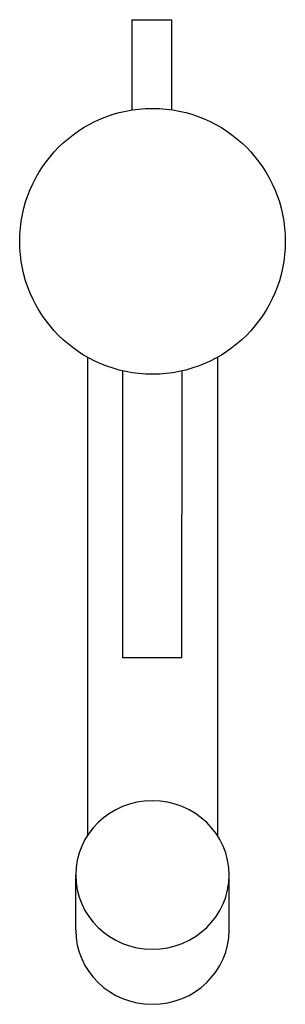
# Model space of a CAD drawing. Header units: millimetres. Extents: x -0.022 to 0.022, y -0.129 to 0.038.
import ezdxf

# ---------------------------------------------------------------- set-up
doc = ezdxf.new("R2010")
doc.units = ezdxf.units.MM
doc.layers.add('BLOCKS', color=3, linetype='Continuous')

msp = doc.modelspace()

# ---------------------------------------------------------------- linework, layer by layer
at = {"layer": 'BLOCKS'}
for p, q in [((-0.0035, 0.0375), (0.0033, 0.0375)), ((-0.0035, 0.0375), (0.0033, 0.0375)), ((-0.0035, 0.03721), (-0.0035, 0.02223)), ((-0.0035, 0.03721), (-0.0035, 0.02223)), ((0.0033, 0.02226), (0.0033, 0.03721)), ((0.0033, 0.02226), (0.0033, 0.03721)), ((-0.011, -0.01963), (-0.01101, -0.10053)), ((0.011, -0.01963), (0.01099, -0.10053)), ((-0.00501, -0.0705), (-0.005, -0.02194)), ((0.00499, -0.0705), (0.005, -0.02194)), ((0.00499, -0.0705), (-0.00501, -0.0705)), ((-0.01301, -0.11654), (-0.01301, -0.10722)), ((0.01299, -0.11654), (0.01299, -0.10722))]:
    msp.add_line(p, q, dxfattribs=at)
msp.add_circle((0, 0), 0.0225, dxfattribs=at)
for centre, start_param, end_param in [((-0.00001, -0.10722), 1.570804, 7.853989), ((-0.00001, -0.11654), 6.283078, 9.42467)]:
    msp.add_ellipse(centre, major_axis=(-0.013, 0), ratio=0.965926, start_param=start_param, end_param=end_param, dxfattribs=at)
for points, weights in [([(-0.0035, 0.0375), (-0.0035, 0.03742), (-0.0035, 0.03721)], [1, 1.1240520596, 1.22689393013]), ([(-0.0035, 0.0375), (-0.0035, 0.03742), (-0.0035, 0.03721)], [1, 1.1240520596, 1.22689393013]), ([(0.0033, 0.03721), (0.0033, 0.03742), (0.0033, 0.0375)], [1.22689393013, 1.1240520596, 1]), ([(0.0033, 0.03721), (0.0033, 0.03742), (0.0033, 0.0375)], [1.22689393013, 1.1240520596, 1])]:
    msp.add_rational_spline(points, weights, degree=2, dxfattribs=at)

doc.saveas('drawing.dxf')
